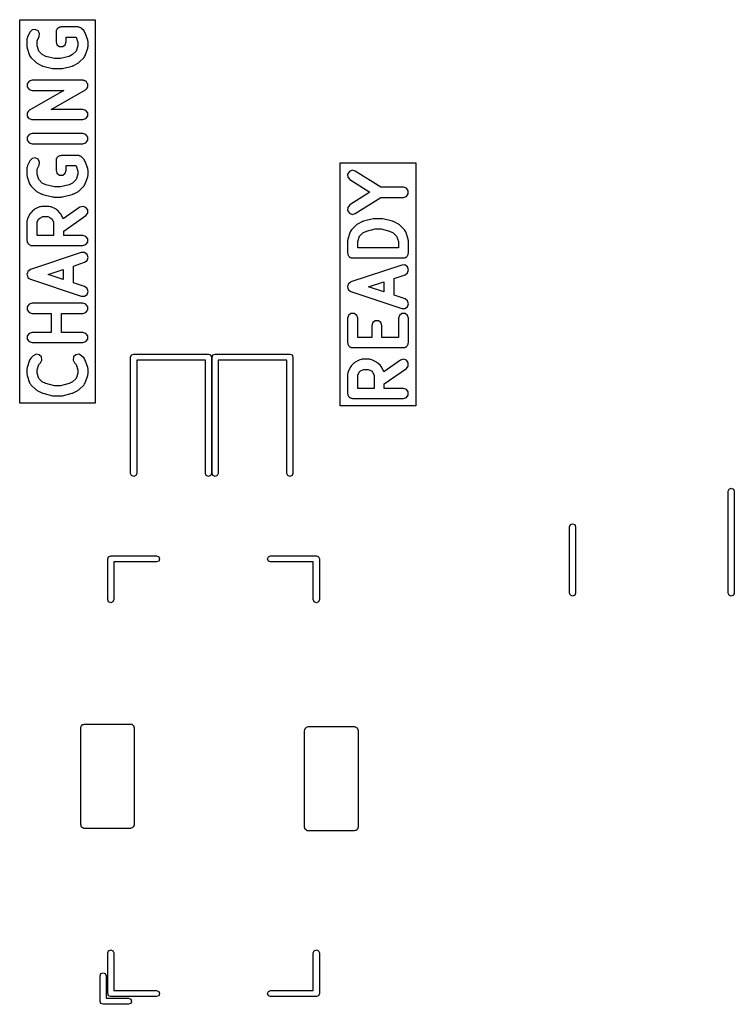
# Model space of a CAD drawing. Extents: x 0.4 to 10.6, y -8.1 to -0.4.
# Tile 4 of 16: x 4.45 to 5.003, y -2.903 to -2.141. Entities that reach past the tile are written whole.
import ezdxf

# ---------------------------------------------------------------- set-up
doc = ezdxf.new("R2010")
doc.units = 0
doc.header["$MEASUREMENT"] = 0
doc.layers.add('BLACK', color=7, linetype='CONTINUOUS')

msp = doc.modelspace()

# ---------------------------------------------------------------- linework, layer by layer
at = {"layer": 'BLACK', "linetype": 'CONTINUOUS'}
for p, q in [((4.44978, -2.43783), (4.44978, -2.14124)), ((4.44978, -2.14124), (4.50827, -2.14124)), ((4.48012, -2.14742), (4.47952, -2.14762)), ((4.48062, -2.14706), (4.48012, -2.14742)), ((4.48124, -2.14706), (4.48062, -2.14706)), ((4.48184, -2.14686), (4.48124, -2.14706)), ((4.49496, -2.14686), (4.48184, -2.14686)), ((4.49526, -2.14696), (4.49496, -2.14686)), ((4.49558, -2.14691), (4.49526, -2.14696)), ((4.4964, -2.14733), (4.49558, -2.14691)), ((4.49727, -2.14762), (4.4964, -2.14733)), ((4.50827, -2.14124), (4.50827, -2.43783)), ((4.45582, -2.15466), (4.45568, -2.15556)), ((4.45769, -2.15091), (4.45582, -2.15466)), ((4.4594, -2.14918), (4.45769, -2.15091)), ((4.4618, -2.14878), (4.4594, -2.14918)), ((4.46398, -2.14987), (4.4618, -2.14878)), ((4.46328, -2.15735), (4.46474, -2.15444)), ((4.4651, -2.15203), (4.46398, -2.14987)), ((4.46474, -2.15444), (4.4651, -2.15203)), ((4.47809, -2.15021), (4.4779, -2.1508)), ((4.4779, -2.1508), (4.4779, -2.1583)), ((4.47846, -2.14908), (4.47809, -2.14958)), ((4.47809, -2.14958), (4.47809, -2.15021)), ((4.47865, -2.14849), (4.47846, -2.14908)), ((4.47916, -2.14812), (4.47865, -2.14849)), ((4.47952, -2.14762), (4.47916, -2.14812)), ((4.48577, -2.1583), (4.48577, -2.15474)), ((4.48577, -2.15474), (4.49333, -2.15474)), ((4.49333, -2.15474), (4.49339, -2.1548)), ((4.49339, -2.1548), (4.49477, -2.15894)), ((4.49746, -2.14787), (4.49727, -2.14762)), ((4.49774, -2.14802), (4.49746, -2.14787)), ((4.49962, -2.14989), (4.49774, -2.14802)), ((4.50003, -2.1507), (4.49962, -2.14989)), ((4.50057, -2.15143), (4.50003, -2.1507)), ((4.50244, -2.15705), (4.50057, -2.15143)), ((4.45568, -2.15556), (4.4554, -2.15642)), ((4.4554, -2.15642), (4.4554, -2.16205)), ((4.4554, -2.16205), (4.4556, -2.16266)), ((4.4556, -2.16266), (4.4556, -2.16329)), ((4.46328, -2.16141), (4.46328, -2.15735)), ((4.46466, -2.16555), (4.46328, -2.16141)), ((4.4779, -2.1583), (4.47865, -2.16061)), ((4.47865, -2.16061), (4.48062, -2.16204)), ((4.48062, -2.16204), (4.48305, -2.16204)), ((4.48305, -2.16204), (4.48502, -2.16061)), ((4.48502, -2.16061), (4.48577, -2.1583)), ((4.49477, -2.16141), (4.49339, -2.16555)), ((4.49477, -2.15894), (4.49477, -2.16141)), ((4.50245, -2.15769), (4.50244, -2.15705)), ((4.50244, -2.16329), (4.50245, -2.16266)), ((4.50265, -2.1583), (4.50245, -2.15769)), ((4.50245, -2.16266), (4.50265, -2.16205)), ((4.50265, -2.16205), (4.50265, -2.1583)), ((4.4556, -2.16329), (4.45748, -2.16892)), ((4.45748, -2.16892), (4.45802, -2.16965)), ((4.45802, -2.16965), (4.45843, -2.17046)), ((4.4673, -2.16819), (4.46466, -2.16555)), ((4.47009, -2.16958), (4.4673, -2.16819)), ((4.4767, -2.17124), (4.47009, -2.16958)), ((4.48796, -2.16958), (4.48135, -2.17124)), ((4.49075, -2.16819), (4.48796, -2.16958)), ((4.49339, -2.16555), (4.49075, -2.16819)), ((4.49962, -2.17046), (4.50003, -2.16965)), ((4.50003, -2.16965), (4.50057, -2.16892)), ((4.50057, -2.16892), (4.50244, -2.16329)), ((4.45843, -2.17046), (4.46218, -2.17421)), ((4.46218, -2.17421), (4.46275, -2.1745)), ((4.46275, -2.1745), (4.4632, -2.17494)), ((4.4632, -2.17494), (4.46695, -2.17682)), ((4.46695, -2.17682), (4.46739, -2.17688)), ((4.46739, -2.17688), (4.46776, -2.17712)), ((4.46776, -2.17712), (4.47526, -2.17899)), ((4.48135, -2.17124), (4.4767, -2.17124)), ((4.48279, -2.17899), (4.49029, -2.17712)), ((4.49029, -2.17712), (4.49066, -2.17688)), ((4.49066, -2.17688), (4.4911, -2.17682)), ((4.4911, -2.17682), (4.49485, -2.17494)), ((4.49485, -2.17494), (4.4953, -2.1745)), ((4.4953, -2.1745), (4.49587, -2.17421)), ((4.49587, -2.17421), (4.49962, -2.17046)), ((4.47526, -2.17899), (4.47575, -2.17896)), ((4.47575, -2.17896), (4.47621, -2.17911)), ((4.47621, -2.17911), (4.48184, -2.17911)), ((4.48184, -2.17911), (4.4823, -2.17896)), ((4.4823, -2.17896), (4.48279, -2.17899)), ((4.45703, -2.18886), (4.45559, -2.19083)), ((4.45559, -2.19083), (4.45559, -2.19326)), ((4.45934, -2.18811), (4.45703, -2.18886)), ((4.49871, -2.18811), (4.45934, -2.18811)), ((4.49892, -2.18818), (4.49871, -2.18811)), ((4.49914, -2.18813), (4.49892, -2.18818)), ((4.50006, -2.18855), (4.49914, -2.18813)), ((4.50102, -2.18886), (4.50006, -2.18855)), ((4.50115, -2.18904), (4.50102, -2.18886)), ((4.50136, -2.18913), (4.50115, -2.18904)), ((4.50186, -2.19001), (4.50136, -2.18913)), ((4.50245, -2.19083), (4.50186, -2.19001)), ((4.50245, -2.19105), (4.50245, -2.19083)), ((4.50256, -2.19124), (4.50245, -2.19105)), ((4.50245, -2.19225), (4.50256, -2.19124)), ((4.50245, -2.19326), (4.50245, -2.19225)), ((4.45559, -2.19326), (4.45703, -2.19523)), ((4.45703, -2.19523), (4.45934, -2.19598)), ((4.48388, -2.19598), (4.45739, -2.21112)), ((4.45934, -2.19598), (4.48388, -2.19598)), ((4.47416, -2.21061), (4.50066, -2.19546)), ((4.50066, -2.19546), (4.50081, -2.1953)), ((4.50081, -2.1953), (4.50102, -2.19523)), ((4.50102, -2.19523), (4.50162, -2.19441)), ((4.50162, -2.19441), (4.5023, -2.19366)), ((4.5023, -2.19366), (4.50232, -2.19344)), ((4.50232, -2.19344), (4.50245, -2.19326)), ((4.45559, -2.21434), (4.45548, -2.21534)), ((4.45548, -2.21534), (4.45559, -2.21554)), ((4.45573, -2.21315), (4.45559, -2.21333)), ((4.45559, -2.21333), (4.45559, -2.21434)), ((4.45559, -2.21554), (4.45559, -2.21576)), ((4.45559, -2.21576), (4.45619, -2.21658)), ((4.45575, -2.21292), (4.45573, -2.21315)), ((4.45643, -2.21218), (4.45575, -2.21292)), ((4.45703, -2.21136), (4.45643, -2.21218)), ((4.45724, -2.21129), (4.45703, -2.21136)), ((4.45739, -2.21112), (4.45724, -2.21129)), ((4.49871, -2.21061), (4.47416, -2.21061)), ((4.50102, -2.21136), (4.49871, -2.21061)), ((4.50245, -2.21333), (4.50102, -2.21136)), ((4.50102, -2.21773), (4.50245, -2.21576)), ((4.50245, -2.21576), (4.50245, -2.21333)), ((4.45619, -2.21658), (4.45669, -2.21746)), ((4.45669, -2.21746), (4.45689, -2.21755)), ((4.45689, -2.21755), (4.45703, -2.21773)), ((4.45703, -2.21773), (4.45799, -2.21804)), ((4.45799, -2.21804), (4.45891, -2.21846)), ((4.45891, -2.21846), (4.45913, -2.21841)), ((4.45913, -2.21841), (4.45934, -2.21848)), ((4.45934, -2.21848), (4.49871, -2.21848)), ((4.49871, -2.21848), (4.50102, -2.21773)), ((4.45703, -2.2301), (4.45559, -2.23207)), ((4.45934, -2.22935), (4.45703, -2.2301)), ((4.49871, -2.22935), (4.45934, -2.22935)), ((4.50102, -2.2301), (4.49871, -2.22935)), ((4.50245, -2.23207), (4.50102, -2.2301)), ((4.45559, -2.23207), (4.45559, -2.23451)), ((4.45559, -2.23451), (4.45703, -2.23648)), ((4.45703, -2.23648), (4.45934, -2.23723)), ((4.45934, -2.23723), (4.49871, -2.23723)), ((4.49871, -2.23723), (4.50102, -2.23648)), ((4.50102, -2.23648), (4.50245, -2.23451)), ((4.50245, -2.23451), (4.50245, -2.23207)), ((4.48062, -2.24642), (4.48012, -2.24679)), ((4.48124, -2.24642), (4.48062, -2.24642)), ((4.48184, -2.24623), (4.48124, -2.24642)), ((4.49496, -2.24623), (4.48184, -2.24623)), ((4.49526, -2.24632), (4.49496, -2.24623)), ((4.49558, -2.24627), (4.49526, -2.24632)), ((4.4964, -2.24669), (4.49558, -2.24627)), ((4.45582, -2.25403), (4.45568, -2.25492)), ((4.45769, -2.25028), (4.45582, -2.25403)), ((4.4594, -2.24854), (4.45769, -2.25028)), ((4.4618, -2.24814), (4.4594, -2.24854)), ((4.46398, -2.24923), (4.4618, -2.24814)), ((4.46328, -2.25672), (4.46474, -2.2538)), ((4.4651, -2.25139), (4.46398, -2.24923)), ((4.46474, -2.2538), (4.4651, -2.25139)), ((4.47809, -2.24957), (4.4779, -2.25016)), ((4.4779, -2.25016), (4.4779, -2.25766)), ((4.47846, -2.24844), (4.47809, -2.24895)), ((4.47809, -2.24895), (4.47809, -2.24957)), ((4.47865, -2.24785), (4.47846, -2.24844)), ((4.47916, -2.24748), (4.47865, -2.24785)), ((4.47952, -2.24698), (4.47916, -2.24748)), ((4.48012, -2.24679), (4.47952, -2.24698)), ((4.49727, -2.24698), (4.4964, -2.24669)), ((4.49746, -2.24723), (4.49727, -2.24698)), ((4.49774, -2.24738), (4.49746, -2.24723)), ((4.49962, -2.24925), (4.49774, -2.24738)), ((4.50003, -2.25006), (4.49962, -2.24925)), ((4.50057, -2.25079), (4.50003, -2.25006)), ((4.50244, -2.25642), (4.50057, -2.25079)), ((4.69781, -2.43989), (4.69781, -2.25205)), ((4.69781, -2.25205), (4.7563, -2.25205)), ((4.7563, -2.25205), (4.7563, -2.43989)), ((4.45568, -2.25492), (4.4554, -2.25579)), ((4.4554, -2.25579), (4.4554, -2.26141)), ((4.4554, -2.26141), (4.4556, -2.26202)), ((4.46328, -2.26077), (4.46328, -2.25672)), ((4.46466, -2.26491), (4.46328, -2.26077)), ((4.4779, -2.25766), (4.47865, -2.25998)), ((4.47865, -2.25998), (4.48062, -2.26141)), ((4.48062, -2.26141), (4.48305, -2.26141)), ((4.48305, -2.26141), (4.48502, -2.25998)), ((4.48502, -2.25998), (4.48577, -2.25766)), ((4.48577, -2.25766), (4.48577, -2.2541)), ((4.48577, -2.2541), (4.49333, -2.2541)), ((4.49333, -2.2541), (4.49339, -2.25416)), ((4.49339, -2.25416), (4.49477, -2.2583)), ((4.49477, -2.26077), (4.49339, -2.26491)), ((4.49477, -2.2583), (4.49477, -2.26077)), ((4.50245, -2.25705), (4.50244, -2.25642)), ((4.50265, -2.25766), (4.50245, -2.25705)), ((4.50245, -2.26202), (4.50265, -2.26141)), ((4.50265, -2.26141), (4.50265, -2.25766)), ((4.70487, -2.25856), (4.70356, -2.26062)), ((4.70356, -2.26062), (4.70371, -2.26304)), ((4.70713, -2.25767), (4.70487, -2.25856)), ((4.70948, -2.25828), (4.70713, -2.25767)), ((4.72914, -2.27079), (4.70948, -2.25828)), ((4.4556, -2.26202), (4.4556, -2.26266)), ((4.4556, -2.26266), (4.45748, -2.26828)), ((4.45748, -2.26828), (4.45802, -2.26901)), ((4.45802, -2.26901), (4.45843, -2.26982)), ((4.4673, -2.26755), (4.46466, -2.26491)), ((4.47009, -2.26895), (4.4673, -2.26755)), ((4.4767, -2.2706), (4.47009, -2.26895)), ((4.48796, -2.26895), (4.48135, -2.2706)), ((4.49075, -2.26755), (4.48796, -2.26895)), ((4.49339, -2.26491), (4.49075, -2.26755)), ((4.49962, -2.26982), (4.50003, -2.26901)), ((4.50003, -2.26901), (4.50057, -2.26828)), ((4.50057, -2.26828), (4.50244, -2.26266)), ((4.50244, -2.26266), (4.50245, -2.26202)), ((4.70371, -2.26304), (4.70526, -2.26492)), ((4.70526, -2.26492), (4.72066, -2.27472)), ((4.45843, -2.26982), (4.46218, -2.27357)), ((4.46218, -2.27357), (4.46275, -2.27386)), ((4.46275, -2.27386), (4.4632, -2.27431)), ((4.4632, -2.27431), (4.46695, -2.27618)), ((4.46695, -2.27618), (4.46739, -2.27625)), ((4.46739, -2.27625), (4.46776, -2.27648)), ((4.46776, -2.27648), (4.47526, -2.27835)), ((4.48135, -2.2706), (4.4767, -2.2706)), ((4.48279, -2.27835), (4.49029, -2.27648)), ((4.49029, -2.27648), (4.49066, -2.27625)), ((4.49066, -2.27625), (4.4911, -2.27618)), ((4.4911, -2.27618), (4.49485, -2.27431)), ((4.49485, -2.27431), (4.4953, -2.27386)), ((4.4953, -2.27386), (4.49587, -2.27357)), ((4.49587, -2.27357), (4.49962, -2.26982)), ((4.72066, -2.27472), (4.70526, -2.28452)), ((4.74674, -2.27079), (4.72914, -2.27079)), ((4.74906, -2.27154), (4.74674, -2.27079)), ((4.75049, -2.27351), (4.74906, -2.27154)), ((4.74906, -2.27791), (4.75049, -2.27594)), ((4.75049, -2.27594), (4.75049, -2.27351)), ((4.47526, -2.27835), (4.47575, -2.27832)), ((4.47575, -2.27832), (4.47621, -2.27847)), ((4.47621, -2.27847), (4.48184, -2.27847)), ((4.48184, -2.27847), (4.4823, -2.27832)), ((4.4823, -2.27832), (4.48279, -2.27835)), ((4.70526, -2.28452), (4.70371, -2.2864)), ((4.70948, -2.29117), (4.72914, -2.27866)), ((4.72914, -2.27866), (4.74674, -2.27866)), ((4.74674, -2.27866), (4.74906, -2.27791)), ((4.45769, -2.29152), (4.45582, -2.29527)), ((4.45814, -2.29107), (4.45769, -2.29152)), ((4.45843, -2.2905), (4.45814, -2.29107)), ((4.4603, -2.28862), (4.45843, -2.2905)), ((4.46087, -2.28833), (4.4603, -2.28862)), ((4.46133, -2.28789), (4.46087, -2.28833)), ((4.46508, -2.28601), (4.46133, -2.28789)), ((4.46598, -2.28588), (4.46508, -2.28601)), ((4.46684, -2.2856), (4.46598, -2.28588)), ((4.47246, -2.2856), (4.46684, -2.2856)), ((4.47333, -2.28588), (4.47246, -2.2856)), ((4.47422, -2.28601), (4.47333, -2.28588)), ((4.47797, -2.28789), (4.47422, -2.28601)), ((4.47843, -2.28833), (4.47797, -2.28789)), ((4.479, -2.28862), (4.47843, -2.28833)), ((4.48087, -2.2905), (4.479, -2.28862)), ((4.48116, -2.29107), (4.48087, -2.2905)), ((4.48161, -2.29152), (4.48116, -2.29107)), ((4.48348, -2.29527), (4.48161, -2.29152)), ((4.49645, -2.28631), (4.4835, -2.29537)), ((4.49878, -2.2856), (4.49645, -2.28631)), ((4.50108, -2.28639), (4.49878, -2.2856)), ((4.50097, -2.29276), (4.50243, -2.29082)), ((4.50247, -2.28838), (4.50108, -2.28639)), ((4.50243, -2.29082), (4.50247, -2.28838)), ((4.70371, -2.2864), (4.70356, -2.28883)), ((4.70356, -2.28883), (4.70487, -2.29088)), ((4.70487, -2.29088), (4.70713, -2.29178)), ((4.70713, -2.29178), (4.70948, -2.29117)), ((4.45568, -2.29617), (4.4554, -2.29703)), ((4.4554, -2.29703), (4.4554, -2.31203)), ((4.45582, -2.29527), (4.45568, -2.29617)), ((4.46328, -2.29796), (4.46445, -2.29561)), ((4.46328, -2.30809), (4.46328, -2.29796)), ((4.46445, -2.29561), (4.46542, -2.29464)), ((4.46542, -2.29464), (4.46777, -2.29347)), ((4.46777, -2.29347), (4.47153, -2.29347)), ((4.47153, -2.29347), (4.47388, -2.29464)), ((4.47388, -2.29464), (4.47485, -2.29561)), ((4.47485, -2.29561), (4.47602, -2.29796)), ((4.47602, -2.29796), (4.47602, -2.30809)), ((4.4835, -2.29537), (4.48348, -2.29527)), ((4.4839, -2.30471), (4.50097, -2.29276)), ((4.71078, -2.29977), (4.71021, -2.30006)), ((4.71123, -2.29932), (4.71078, -2.29977)), ((4.71498, -2.29745), (4.71123, -2.29932)), ((4.71542, -2.29738), (4.71498, -2.29745)), ((4.71579, -2.29715), (4.71542, -2.29738)), ((4.72329, -2.29527), (4.71579, -2.29715)), ((4.72378, -2.29531), (4.72329, -2.29527)), ((4.72424, -2.29516), (4.72378, -2.29531)), ((4.72987, -2.29516), (4.72424, -2.29516)), ((4.73033, -2.29531), (4.72987, -2.29516)), ((4.73082, -2.29527), (4.73033, -2.29531)), ((4.73832, -2.29715), (4.73082, -2.29527)), ((4.73869, -2.29738), (4.73832, -2.29715)), ((4.73913, -2.29745), (4.73869, -2.29738)), ((4.74288, -2.29932), (4.73913, -2.29745)), ((4.74333, -2.29977), (4.74288, -2.29932)), ((4.7439, -2.30006), (4.74333, -2.29977)), ((4.4839, -2.30809), (4.4839, -2.30471)), ((4.70551, -2.30535), (4.70364, -2.31097)), ((4.70605, -2.30462), (4.70551, -2.30535)), ((4.70646, -2.30381), (4.70605, -2.30462)), ((4.71021, -2.30006), (4.70646, -2.30381)), ((4.71269, -2.30872), (4.71533, -2.30608)), ((4.71533, -2.30608), (4.71812, -2.30468)), ((4.71812, -2.30468), (4.72473, -2.30303)), ((4.72473, -2.30303), (4.72938, -2.30303)), ((4.72938, -2.30303), (4.73599, -2.30468)), ((4.73599, -2.30468), (4.73878, -2.30608)), ((4.73878, -2.30608), (4.74143, -2.30872)), ((4.74765, -2.30381), (4.7439, -2.30006)), ((4.74806, -2.30462), (4.74765, -2.30381)), ((4.7486, -2.30535), (4.74806, -2.30462)), ((4.75048, -2.31097), (4.7486, -2.30535)), ((4.4554, -2.31203), (4.45559, -2.31262)), ((4.45559, -2.31262), (4.45559, -2.31325)), ((4.45559, -2.31325), (4.45596, -2.31375)), ((4.45596, -2.31375), (4.45615, -2.31434)), ((4.45615, -2.31434), (4.45666, -2.31471)), ((4.45666, -2.31471), (4.45703, -2.31522)), ((4.47602, -2.30809), (4.46328, -2.30809)), ((4.49871, -2.30809), (4.4839, -2.30809)), ((4.50102, -2.30884), (4.49871, -2.30809)), ((4.50245, -2.31081), (4.50102, -2.30884)), ((4.50102, -2.31522), (4.50245, -2.31325)), ((4.50245, -2.31325), (4.50245, -2.31081)), ((4.70363, -2.31161), (4.70343, -2.31222)), ((4.70343, -2.31222), (4.70343, -2.32159)), ((4.70364, -2.31097), (4.70363, -2.31161)), ((4.71131, -2.31286), (4.71269, -2.30872)), ((4.71131, -2.31765), (4.71131, -2.31286)), ((4.74143, -2.30872), (4.7428, -2.31286)), ((4.7428, -2.31286), (4.7428, -2.31765)), ((4.75048, -2.31161), (4.75048, -2.31097)), ((4.75068, -2.31222), (4.75048, -2.31161)), ((4.75068, -2.32159), (4.75068, -2.31222)), ((4.45703, -2.31522), (4.45762, -2.31541)), ((4.45762, -2.31541), (4.45812, -2.31577)), ((4.49746, -2.32142), (4.45809, -2.33454)), ((4.45812, -2.31577), (4.45875, -2.31577)), ((4.45875, -2.31577), (4.45934, -2.31597)), ((4.45934, -2.31597), (4.49871, -2.31597)), ((4.4999, -2.3214), (4.49746, -2.32142)), ((4.49871, -2.31597), (4.50102, -2.31522)), ((4.50188, -2.32282), (4.4999, -2.3214)), ((4.70343, -2.32159), (4.70363, -2.32218)), ((4.70363, -2.32218), (4.70363, -2.32281)), ((4.7428, -2.31765), (4.71131, -2.31765)), ((4.75049, -2.32218), (4.75068, -2.32159)), ((4.75049, -2.32281), (4.75049, -2.32218)), ((4.4914, -2.33174), (4.49995, -2.32889)), ((4.49995, -2.32889), (4.50191, -2.32744)), ((4.50265, -2.32512), (4.50188, -2.32282)), ((4.50191, -2.32744), (4.50265, -2.32512)), ((4.70363, -2.32281), (4.70399, -2.32331)), ((4.70399, -2.32331), (4.70419, -2.32391)), ((4.70419, -2.32391), (4.70469, -2.32427)), ((4.70469, -2.32427), (4.70506, -2.32478)), ((4.70506, -2.32478), (4.70565, -2.32497)), ((4.70565, -2.32497), (4.70615, -2.32534)), ((4.70615, -2.32534), (4.70678, -2.32534)), ((4.70678, -2.32534), (4.70737, -2.32553)), ((4.70737, -2.32553), (4.74674, -2.32553)), ((4.74674, -2.32553), (4.74733, -2.32534)), ((4.74733, -2.32534), (4.74796, -2.32534)), ((4.74796, -2.32534), (4.74846, -2.32497)), ((4.74846, -2.32497), (4.74906, -2.32478)), ((4.74906, -2.32478), (4.74942, -2.32427)), ((4.74942, -2.32427), (4.74993, -2.32391)), ((4.74993, -2.32391), (4.75012, -2.32331)), ((4.75012, -2.32331), (4.75049, -2.32281)), ((4.45578, -2.33712), (4.4554, -2.33825)), ((4.45614, -2.33599), (4.45578, -2.33712)), ((4.45616, -2.33597), (4.45614, -2.33599)), ((4.45617, -2.33594), (4.45616, -2.33597)), ((4.45714, -2.33525), (4.45617, -2.33594)), ((4.45809, -2.33454), (4.45714, -2.33525)), ((4.47179, -2.33828), (4.48352, -2.33437)), ((4.48352, -2.33437), (4.48352, -2.34219)), ((4.4914, -2.34481), (4.4914, -2.33174)), ((4.7455, -2.33098), (4.70613, -2.3441)), ((4.74793, -2.33096), (4.7455, -2.33098)), ((4.74991, -2.33238), (4.74793, -2.33096)), ((4.74799, -2.33845), (4.74994, -2.337)), ((4.75068, -2.33468), (4.74991, -2.33238)), ((4.74994, -2.337), (4.75068, -2.33468)), ((4.4554, -2.33825), (4.45541, -2.33828)), ((4.45541, -2.33828), (4.4554, -2.33831)), ((4.4554, -2.33831), (4.45578, -2.33943)), ((4.45578, -2.33943), (4.45614, -2.34057)), ((4.45614, -2.34057), (4.45616, -2.34059)), ((4.45616, -2.34059), (4.45617, -2.34062)), ((4.45617, -2.34062), (4.45714, -2.34131)), ((4.45714, -2.34131), (4.45809, -2.34201)), ((4.45809, -2.34201), (4.49746, -2.35514)), ((4.48352, -2.34219), (4.47179, -2.33828)), ((4.49995, -2.34767), (4.4914, -2.34481)), ((4.70517, -2.34481), (4.7042, -2.3455)), ((4.70613, -2.3441), (4.70517, -2.34481)), ((4.71982, -2.34784), (4.73156, -2.34393)), ((4.73156, -2.34393), (4.73156, -2.35175)), ((4.73943, -2.3413), (4.74799, -2.33845)), ((4.73943, -2.35437), (4.73943, -2.3413)), ((4.50191, -2.34911), (4.49995, -2.34767)), ((4.50188, -2.35374), (4.50265, -2.35143)), ((4.50265, -2.35143), (4.50191, -2.34911)), ((4.70381, -2.34668), (4.70343, -2.34781)), ((4.70343, -2.34781), (4.70344, -2.34784)), ((4.70344, -2.34784), (4.70343, -2.34787)), ((4.70343, -2.34787), (4.70381, -2.34899)), ((4.70417, -2.34555), (4.70381, -2.34668)), ((4.70381, -2.34899), (4.70417, -2.35013)), ((4.70419, -2.34553), (4.70417, -2.34555)), ((4.70417, -2.35013), (4.70419, -2.35015)), ((4.7042, -2.3455), (4.70419, -2.34553)), ((4.70419, -2.35015), (4.7042, -2.35018)), ((4.7042, -2.35018), (4.70517, -2.35087)), ((4.70517, -2.35087), (4.70613, -2.35157)), ((4.70613, -2.35157), (4.7455, -2.3647)), ((4.73156, -2.35175), (4.71982, -2.34784)), ((4.45934, -2.36059), (4.45703, -2.36134)), ((4.49871, -2.36059), (4.45934, -2.36059)), ((4.49746, -2.35514), (4.4999, -2.35515)), ((4.50102, -2.36134), (4.49871, -2.36059)), ((4.4999, -2.35515), (4.50188, -2.35374)), ((4.74799, -2.35723), (4.73943, -2.35437)), ((4.74994, -2.35867), (4.74799, -2.35723)), ((4.75068, -2.36099), (4.74994, -2.35867)), ((4.45703, -2.36134), (4.45559, -2.36331)), ((4.45559, -2.36331), (4.45559, -2.36574)), ((4.45559, -2.36574), (4.45703, -2.36771)), ((4.45703, -2.36771), (4.45934, -2.36846)), ((4.49871, -2.36846), (4.50102, -2.36771)), ((4.50245, -2.36331), (4.50102, -2.36134)), ((4.50102, -2.36771), (4.50245, -2.36574)), ((4.50245, -2.36574), (4.50245, -2.36331)), ((4.7455, -2.3647), (4.74793, -2.36471)), ((4.74793, -2.36471), (4.74991, -2.3633)), ((4.74991, -2.3633), (4.75068, -2.36099)), ((4.45934, -2.36846), (4.47415, -2.36846)), ((4.47415, -2.36846), (4.47415, -2.38308)), ((4.48202, -2.38308), (4.48202, -2.36846)), ((4.48202, -2.36846), (4.49871, -2.36846)), ((4.70419, -2.3699), (4.70343, -2.37221)), ((4.70343, -2.37221), (4.70343, -2.39096)), ((4.70615, -2.36847), (4.70419, -2.3699)), ((4.70859, -2.36847), (4.70615, -2.36847)), ((4.71056, -2.3699), (4.70859, -2.36847)), ((4.71131, -2.37221), (4.71056, -2.3699)), ((4.71131, -2.38702), (4.71131, -2.37221)), ((4.72293, -2.37552), (4.72218, -2.37783)), ((4.7249, -2.37409), (4.72293, -2.37552)), ((4.72734, -2.37409), (4.7249, -2.37409)), ((4.7293, -2.37552), (4.72734, -2.37409)), ((4.73006, -2.37783), (4.7293, -2.37552)), ((4.74356, -2.3699), (4.7428, -2.37221)), ((4.7428, -2.37221), (4.7428, -2.38702)), ((4.74552, -2.36847), (4.74356, -2.3699)), ((4.74796, -2.36847), (4.74552, -2.36847)), ((4.74993, -2.3699), (4.74796, -2.36847)), ((4.75068, -2.37221), (4.74993, -2.3699)), ((4.75068, -2.39096), (4.75068, -2.37221)), ((4.45934, -2.38308), (4.45703, -2.38384)), ((4.47415, -2.38308), (4.45934, -2.38308)), ((4.49871, -2.38308), (4.48202, -2.38308)), ((4.50102, -2.38384), (4.49871, -2.38308)), ((4.72218, -2.37783), (4.72218, -2.38702)), ((4.73006, -2.38702), (4.73006, -2.37783)), ((4.45703, -2.38384), (4.45559, -2.3858)), ((4.45559, -2.3858), (4.45559, -2.38824)), ((4.45559, -2.38824), (4.45703, -2.39021)), ((4.45703, -2.39021), (4.45934, -2.39096)), ((4.45934, -2.39096), (4.49871, -2.39096)), ((4.49871, -2.39096), (4.50102, -2.39021)), ((4.50245, -2.3858), (4.50102, -2.38384)), ((4.50102, -2.39021), (4.50245, -2.38824)), ((4.50245, -2.38824), (4.50245, -2.3858)), ((4.70343, -2.39096), (4.70363, -2.39155)), ((4.72218, -2.38702), (4.71131, -2.38702)), ((4.7428, -2.38702), (4.73006, -2.38702)), ((4.75049, -2.39155), (4.75068, -2.39096)), ((4.70363, -2.39155), (4.70363, -2.39217)), ((4.70363, -2.39217), (4.70399, -2.39268)), ((4.70399, -2.39268), (4.70419, -2.39327)), ((4.70419, -2.39327), (4.70469, -2.39364)), ((4.70469, -2.39364), (4.70506, -2.39414)), ((4.70506, -2.39414), (4.70565, -2.39434)), ((4.70565, -2.39434), (4.70615, -2.3947)), ((4.70615, -2.3947), (4.70678, -2.3947)), ((4.70678, -2.3947), (4.70737, -2.39489)), ((4.70737, -2.39489), (4.74674, -2.39489)), ((4.74674, -2.39489), (4.74733, -2.3947)), ((4.74733, -2.3947), (4.74796, -2.3947)), ((4.74796, -2.3947), (4.74846, -2.39434)), ((4.74846, -2.39434), (4.74906, -2.39414)), ((4.74906, -2.39414), (4.74942, -2.39364)), ((4.74942, -2.39364), (4.74993, -2.39327)), ((4.74993, -2.39327), (4.75012, -2.39268)), ((4.75012, -2.39268), (4.75049, -2.39217)), ((4.75049, -2.39217), (4.75049, -2.39155)), ((4.45748, -2.40452), (4.4556, -2.41015)), ((4.45802, -2.40379), (4.45748, -2.40452)), ((4.45843, -2.40298), (4.45802, -2.40379)), ((4.4603, -2.40111), (4.45843, -2.40298)), ((4.46247, -2.40001), (4.4603, -2.40111)), ((4.46488, -2.40039), (4.46247, -2.40001)), ((4.4666, -2.40211), (4.46488, -2.40039)), ((4.46587, -2.40668), (4.46698, -2.40451)), ((4.46698, -2.40451), (4.4666, -2.40211)), ((4.49145, -2.40211), (4.49107, -2.40451)), ((4.49107, -2.40451), (4.49218, -2.40668)), ((4.49317, -2.40039), (4.49145, -2.40211)), ((4.49558, -2.40001), (4.49317, -2.40039)), ((4.49774, -2.40111), (4.49558, -2.40001)), ((4.49962, -2.40298), (4.49774, -2.40111)), ((4.50003, -2.40379), (4.49962, -2.40298)), ((4.50057, -2.40452), (4.50003, -2.40379)), ((4.50244, -2.41015), (4.50057, -2.40452)), ((4.53563, -2.40217), (4.53632, -2.4005)), ((4.53563, -2.49213), (4.53563, -2.40217)), ((4.53632, -2.4005), (4.53799, -2.3998)), ((4.53799, -2.3998), (4.59587, -2.3998)), ((4.5935, -2.40453), (4.54035, -2.40453)), ((4.54035, -2.40453), (4.54035, -2.49213)), ((4.5935, -2.49213), (4.5935, -2.40453)), ((4.59587, -2.3998), (4.59754, -2.4005)), ((4.59754, -2.4005), (4.59823, -2.40217)), ((4.59823, -2.40217), (4.59823, -2.49213)), ((4.59862, -2.40217), (4.59931, -2.4005)), ((4.59862, -2.49213), (4.59862, -2.40217)), ((4.59931, -2.4005), (4.60098, -2.3998)), ((4.60098, -2.3998), (4.65886, -2.3998)), ((4.6565, -2.40453), (4.60335, -2.40453)), ((4.60335, -2.40453), (4.60335, -2.49213)), ((4.6565, -2.49213), (4.6565, -2.40453)), ((4.65886, -2.3998), (4.66053, -2.4005)), ((4.66053, -2.4005), (4.66122, -2.40217)), ((4.66122, -2.40217), (4.66122, -2.49213)), ((4.70936, -2.40618), (4.7089, -2.40663)), ((4.71311, -2.40431), (4.70936, -2.40618)), ((4.71401, -2.40417), (4.71311, -2.40431)), ((4.71487, -2.40389), (4.71401, -2.40417)), ((4.72049, -2.40389), (4.71487, -2.40389)), ((4.72136, -2.40417), (4.72049, -2.40389)), ((4.72225, -2.40431), (4.72136, -2.40417)), ((4.726, -2.40618), (4.72225, -2.40431)), ((4.72646, -2.40663), (4.726, -2.40618)), ((4.74448, -2.40461), (4.73153, -2.41367)), ((4.74681, -2.40389), (4.74448, -2.40461)), ((4.74911, -2.40469), (4.74681, -2.40389)), ((4.75051, -2.40668), (4.74911, -2.40469)), ((4.4556, -2.41079), (4.4554, -2.41139)), ((4.4554, -2.41139), (4.4554, -2.41514)), ((4.4556, -2.41015), (4.4556, -2.41079)), ((4.46328, -2.41203), (4.46466, -2.4079)), ((4.46328, -2.4145), (4.46328, -2.41203)), ((4.46466, -2.4079), (4.46587, -2.40668)), ((4.49218, -2.40668), (4.49339, -2.4079)), ((4.49339, -2.4079), (4.49477, -2.41203)), ((4.49477, -2.41203), (4.49477, -2.4145)), ((4.50245, -2.41079), (4.50244, -2.41015)), ((4.50265, -2.41139), (4.50245, -2.41079)), ((4.50265, -2.41514), (4.50265, -2.41139)), ((4.70385, -2.41357), (4.70371, -2.41447)), ((4.70572, -2.40982), (4.70385, -2.41357)), ((4.70617, -2.40936), (4.70572, -2.40982)), ((4.70646, -2.4088), (4.70617, -2.40936)), ((4.70834, -2.40692), (4.70646, -2.4088)), ((4.7089, -2.40663), (4.70834, -2.40692)), ((4.71131, -2.41626), (4.71248, -2.41391)), ((4.71248, -2.41391), (4.71345, -2.41294)), ((4.71345, -2.41294), (4.7158, -2.41177)), ((4.7158, -2.41177), (4.71956, -2.41177)), ((4.71956, -2.41177), (4.72191, -2.41294)), ((4.72191, -2.41294), (4.72288, -2.41391)), ((4.72288, -2.41391), (4.72406, -2.41626)), ((4.72703, -2.40692), (4.72646, -2.40663)), ((4.7289, -2.4088), (4.72703, -2.40692)), ((4.72919, -2.40936), (4.7289, -2.4088)), ((4.72964, -2.40982), (4.72919, -2.40936)), ((4.73151, -2.41357), (4.72964, -2.40982)), ((4.73153, -2.41367), (4.73151, -2.41357)), ((4.73193, -2.423), (4.749, -2.41106)), ((4.749, -2.41106), (4.75046, -2.40911)), ((4.75046, -2.40911), (4.75051, -2.40668)), ((4.4554, -2.41514), (4.4556, -2.41575)), ((4.4556, -2.41575), (4.4556, -2.41639)), ((4.4556, -2.41639), (4.45748, -2.42201)), ((4.46466, -2.41864), (4.46328, -2.4145)), ((4.4673, -2.42128), (4.46466, -2.41864)), ((4.47009, -2.42268), (4.4673, -2.42128)), ((4.49075, -2.42128), (4.48796, -2.42268)), ((4.49339, -2.41864), (4.49075, -2.42128)), ((4.49477, -2.4145), (4.49339, -2.41864)), ((4.50057, -2.42201), (4.50244, -2.41639)), ((4.50244, -2.41639), (4.50245, -2.41575)), ((4.50245, -2.41575), (4.50265, -2.41514)), ((4.70371, -2.41447), (4.70343, -2.41533)), ((4.70343, -2.41533), (4.70343, -2.43033)), ((4.71131, -2.42639), (4.71131, -2.41626)), ((4.72406, -2.41626), (4.72406, -2.42639)), ((4.45748, -2.42201), (4.45802, -2.42274)), ((4.45802, -2.42274), (4.45843, -2.42355)), ((4.45843, -2.42355), (4.46218, -2.4273)), ((4.46218, -2.4273), (4.46275, -2.42759)), ((4.46275, -2.42759), (4.4632, -2.42804)), ((4.4632, -2.42804), (4.46695, -2.42991)), ((4.4767, -2.42433), (4.47009, -2.42268)), ((4.48135, -2.42433), (4.4767, -2.42433)), ((4.48796, -2.42268), (4.48135, -2.42433)), ((4.4911, -2.42991), (4.49485, -2.42804)), ((4.49485, -2.42804), (4.4953, -2.42759)), ((4.4953, -2.42759), (4.49587, -2.4273)), ((4.49587, -2.4273), (4.49962, -2.42355)), ((4.49962, -2.42355), (4.50003, -2.42274)), ((4.50003, -2.42274), (4.50057, -2.42201)), ((4.72406, -2.42639), (4.71131, -2.42639)), ((4.73193, -2.42639), (4.73193, -2.423)), ((4.74674, -2.42639), (4.73193, -2.42639)), ((4.74906, -2.42714), (4.74674, -2.42639)), ((4.75049, -2.42911), (4.74906, -2.42714)), ((4.75049, -2.43154), (4.75049, -2.42911)), ((4.46695, -2.42991), (4.46739, -2.42998)), ((4.46739, -2.42998), (4.46776, -2.43021)), ((4.46776, -2.43021), (4.47526, -2.43208)), ((4.47526, -2.43208), (4.47575, -2.43205)), ((4.47575, -2.43205), (4.47621, -2.4322)), ((4.47621, -2.4322), (4.48184, -2.4322)), ((4.48184, -2.4322), (4.4823, -2.43205)), ((4.4823, -2.43205), (4.48279, -2.43208)), ((4.48279, -2.43208), (4.49029, -2.43021)), ((4.49029, -2.43021), (4.49066, -2.42998)), ((4.49066, -2.42998), (4.4911, -2.42991)), ((4.70343, -2.43033), (4.70363, -2.43092)), ((4.70363, -2.43092), (4.70363, -2.43154)), ((4.70363, -2.43154), (4.70399, -2.43205)), ((4.70399, -2.43205), (4.70419, -2.43264)), ((4.70419, -2.43264), (4.70469, -2.43301)), ((4.70469, -2.43301), (4.70506, -2.43351)), ((4.70506, -2.43351), (4.70565, -2.43371)), ((4.70565, -2.43371), (4.70615, -2.43407)), ((4.70615, -2.43407), (4.70678, -2.43407)), ((4.70678, -2.43407), (4.70737, -2.43426)), ((4.70737, -2.43426), (4.74674, -2.43426)), ((4.74674, -2.43426), (4.74906, -2.43351)), ((4.74906, -2.43351), (4.75049, -2.43154)), ((4.50827, -2.43783), (4.44978, -2.43783)), ((4.7563, -2.43989), (4.69781, -2.43989)), ((4.53632, -2.4938), (4.53563, -2.49213)), ((4.53799, -2.49449), (4.53632, -2.4938)), ((4.53966, -2.4938), (4.53799, -2.49449)), ((4.54035, -2.49213), (4.53966, -2.4938)), ((4.5942, -2.4938), (4.5935, -2.49213)), ((4.59587, -2.49449), (4.5942, -2.4938)), ((4.59754, -2.4938), (4.59587, -2.49449)), ((4.59823, -2.49213), (4.59754, -2.4938)), ((4.59931, -2.4938), (4.59862, -2.49213)), ((4.60098, -2.49449), (4.59931, -2.4938)), ((4.60265, -2.4938), (4.60098, -2.49449)), ((4.60335, -2.49213), (4.60265, -2.4938)), ((4.65719, -2.4938), (4.6565, -2.49213)), ((4.65886, -2.49449), (4.65719, -2.4938)), ((4.66053, -2.4938), (4.65886, -2.49449)), ((4.66122, -2.49213), (4.66053, -2.4938)), ((4.99803, -2.50591), (4.99872, -2.50424)), ((4.99872, -2.50424), (5.00039, -2.50354)), ((5.00039, -2.50354), (5.00206, -2.50424)), ((5.00206, -2.50424), (5.00276, -2.50591)), ((4.99803, -2.58465), (4.99803, -2.50591)), ((5.00276, -2.50591), (5.00276, -2.58465)), ((4.8752, -2.53346), (4.87589, -2.53179)), ((4.8752, -2.58465), (4.8752, -2.53346)), ((4.87589, -2.53179), (4.87756, -2.5311)), ((4.87756, -2.5311), (4.87923, -2.53179)), ((4.87923, -2.53179), (4.87992, -2.53346)), ((4.87992, -2.53346), (4.87992, -2.58465)), ((4.51791, -2.55827), (4.51861, -2.5566)), ((4.51791, -2.58976), (4.51791, -2.55827)), ((4.51861, -2.5566), (4.52028, -2.55591)), ((4.52028, -2.55591), (4.55571, -2.55591)), ((4.55571, -2.55591), (4.55738, -2.5566)), ((4.55738, -2.5566), (4.55807, -2.55827)), ((4.55807, -2.55827), (4.55738, -2.55994)), ((4.64154, -2.55827), (4.64223, -2.5566)), ((4.64223, -2.55994), (4.64154, -2.55827)), ((4.64223, -2.5566), (4.6439, -2.55591)), ((4.6439, -2.55591), (4.67933, -2.55591)), ((4.67933, -2.55591), (4.681, -2.5566)), ((4.681, -2.5566), (4.68169, -2.55827)), ((4.68169, -2.55827), (4.68169, -2.58976)), ((4.55571, -2.56063), (4.52264, -2.56063)), ((4.52264, -2.56063), (4.52264, -2.58976)), ((4.55738, -2.55994), (4.55571, -2.56063)), ((4.6439, -2.56063), (4.64223, -2.55994)), ((4.67697, -2.56063), (4.6439, -2.56063)), ((4.67697, -2.58976), (4.67697, -2.56063)), ((4.87589, -2.58632), (4.8752, -2.58465)), ((4.87756, -2.58701), (4.87589, -2.58632)), ((4.87923, -2.58632), (4.87756, -2.58701)), ((4.87992, -2.58465), (4.87923, -2.58632)), ((4.99872, -2.58632), (4.99803, -2.58465)), ((5.00039, -2.58701), (4.99872, -2.58632)), ((5.00206, -2.58632), (5.00039, -2.58701)), ((5.00276, -2.58465), (5.00206, -2.58632)), ((4.51861, -2.59143), (4.51791, -2.58976)), ((4.52028, -2.59213), (4.51861, -2.59143)), ((4.52195, -2.59143), (4.52028, -2.59213)), ((4.52264, -2.58976), (4.52195, -2.59143)), ((4.67766, -2.59143), (4.67697, -2.58976)), ((4.67933, -2.59213), (4.67766, -2.59143)), ((4.681, -2.59143), (4.67933, -2.59213)), ((4.68169, -2.58976), (4.681, -2.59143)), ((4.49716, -2.68835), (4.49723, -2.68797)), ((4.49723, -2.68797), (4.49772, -2.68738)), ((4.49772, -2.68738), (4.4981, -2.68671)), ((4.4981, -2.68671), (4.49835, -2.68662)), ((4.49835, -2.68662), (4.49852, -2.68642)), ((4.49852, -2.68642), (4.49928, -2.68629)), ((4.49928, -2.68629), (4.5, -2.68602)), ((4.5, -2.68602), (4.53543, -2.68602)), ((4.53543, -2.68602), (4.53582, -2.68609)), ((4.53582, -2.68609), (4.53595, -2.68607)), ((4.53595, -2.68607), (4.53606, -2.68613)), ((4.53606, -2.68613), (4.53644, -2.6862)), ((4.53644, -2.6862), (4.53703, -2.68669)), ((4.53703, -2.68669), (4.5377, -2.68708)), ((4.5377, -2.68708), (4.53779, -2.68733)), ((4.53779, -2.68733), (4.53799, -2.6875)), ((4.53799, -2.6875), (4.53812, -2.68826)), ((4.67251, -2.68825), (4.67323, -2.68799)), ((4.67323, -2.68799), (4.70866, -2.68799)), ((4.70866, -2.68799), (4.70904, -2.68806)), ((4.70904, -2.68806), (4.70917, -2.68804)), ((4.70917, -2.68804), (4.70929, -2.6881)), ((4.70929, -2.6881), (4.70967, -2.68817)), ((4.49705, -2.68898), (4.49711, -2.68859)), ((4.49705, -2.76378), (4.49705, -2.68898)), ((4.49709, -2.68846), (4.49716, -2.68835)), ((4.49711, -2.68859), (4.49709, -2.68846)), ((4.53812, -2.68826), (4.53839, -2.68898)), ((4.53839, -2.68898), (4.53839, -2.76378)), ((4.67028, -2.69094), (4.67034, -2.69056)), ((4.67028, -2.76575), (4.67028, -2.69094)), ((4.67032, -2.69043), (4.67039, -2.69032)), ((4.67034, -2.69056), (4.67032, -2.69043)), ((4.67039, -2.69032), (4.67045, -2.68993)), ((4.67045, -2.68993), (4.67095, -2.68935)), ((4.67095, -2.68935), (4.67133, -2.68868)), ((4.67133, -2.68868), (4.67158, -2.68859)), ((4.67158, -2.68859), (4.67175, -2.68839)), ((4.67175, -2.68839), (4.67251, -2.68825)), ((4.70967, -2.68817), (4.71026, -2.68866)), ((4.71026, -2.68866), (4.71092, -2.68905)), ((4.71092, -2.68905), (4.71101, -2.6893)), ((4.71101, -2.6893), (4.71122, -2.68947)), ((4.71122, -2.68947), (4.71135, -2.69022)), ((4.71135, -2.69022), (4.71161, -2.69094)), ((4.71161, -2.69094), (4.71161, -2.76575)), ((4.49731, -2.7645), (4.49705, -2.76378)), ((4.53834, -2.76429), (4.53828, -2.76441)), ((4.53839, -2.76378), (4.53832, -2.76416)), ((4.53832, -2.76416), (4.53834, -2.76429)), ((4.49744, -2.76526), (4.49731, -2.7645)), ((4.49765, -2.76543), (4.49744, -2.76526)), ((4.49774, -2.76568), (4.49765, -2.76543)), ((4.4984, -2.76606), (4.49774, -2.76568)), ((4.49899, -2.76655), (4.4984, -2.76606)), ((4.49937, -2.76662), (4.49899, -2.76655)), ((4.49949, -2.76669), (4.49937, -2.76662)), ((4.49962, -2.76666), (4.49949, -2.76669)), ((4.5, -2.76673), (4.49962, -2.76666)), ((4.53543, -2.76673), (4.5, -2.76673)), ((4.53615, -2.76647), (4.53543, -2.76673)), ((4.53691, -2.76634), (4.53615, -2.76647)), ((4.53708, -2.76613), (4.53691, -2.76634)), ((4.53733, -2.76604), (4.53708, -2.76613)), ((4.53771, -2.76538), (4.53733, -2.76604)), ((4.53821, -2.76479), (4.53771, -2.76538)), ((4.53828, -2.76441), (4.53821, -2.76479)), ((4.67054, -2.76647), (4.67028, -2.76575)), ((4.67067, -2.76722), (4.67054, -2.76647)), ((4.67088, -2.7674), (4.67067, -2.76722)), ((4.67097, -2.76765), (4.67088, -2.7674)), ((4.67163, -2.76803), (4.67097, -2.76765)), ((4.67222, -2.76852), (4.67163, -2.76803)), ((4.6726, -2.76859), (4.67222, -2.76852)), ((4.67272, -2.76866), (4.6726, -2.76859)), ((4.67284, -2.76863), (4.67272, -2.76866)), ((4.67323, -2.7687), (4.67284, -2.76863)), ((4.70866, -2.7687), (4.67323, -2.7687)), ((4.70938, -2.76844), (4.70866, -2.7687)), ((4.71014, -2.76831), (4.70938, -2.76844)), ((4.71031, -2.7681), (4.71014, -2.76831)), ((4.71056, -2.76801), (4.71031, -2.7681)), ((4.71094, -2.76735), (4.71056, -2.76801)), ((4.71144, -2.76676), (4.71094, -2.76735)), ((4.7115, -2.76637), (4.71144, -2.76676)), ((4.71157, -2.76626), (4.7115, -2.76637)), ((4.71161, -2.76575), (4.71155, -2.76613)), ((4.71155, -2.76613), (4.71157, -2.76626)), ((4.51791, -2.86299), (4.51861, -2.86132)), ((4.51791, -2.89449), (4.51791, -2.86299)), ((4.51861, -2.86132), (4.52028, -2.86063)), ((4.52028, -2.86063), (4.52195, -2.86132)), ((4.52195, -2.86132), (4.52264, -2.86299)), ((4.52264, -2.86299), (4.52264, -2.89213)), ((4.67697, -2.86299), (4.67766, -2.86132)), ((4.67697, -2.89213), (4.67697, -2.86299)), ((4.67766, -2.86132), (4.67933, -2.86063)), ((4.67933, -2.86063), (4.681, -2.86132)), ((4.681, -2.86132), (4.68169, -2.86299)), ((4.68169, -2.86299), (4.68169, -2.89449)), ((4.5127, -2.87904), (4.51437, -2.87835)), ((4.51437, -2.87835), (4.51604, -2.87904)), ((4.51201, -2.88071), (4.5127, -2.87904)), ((4.51201, -2.90039), (4.51201, -2.88071)), ((4.51604, -2.87904), (4.51673, -2.88071)), ((4.51673, -2.88071), (4.51673, -2.89803)), ((4.52264, -2.89213), (4.55571, -2.89213)), ((4.55571, -2.89213), (4.55738, -2.89282)), ((4.55738, -2.89282), (4.55807, -2.89449)), ((4.64154, -2.89449), (4.64223, -2.89282)), ((4.64223, -2.89282), (4.6439, -2.89213)), ((4.6439, -2.89213), (4.67697, -2.89213)), ((4.5127, -2.90206), (4.51201, -2.90039)), ((4.51673, -2.89803), (4.53406, -2.89803)), ((4.51861, -2.89616), (4.51791, -2.89449)), ((4.52028, -2.89685), (4.51861, -2.89616)), ((4.55571, -2.89685), (4.52028, -2.89685)), ((4.53406, -2.89803), (4.53573, -2.89872)), ((4.53573, -2.89872), (4.53642, -2.90039)), ((4.53642, -2.90039), (4.53573, -2.90206)), ((4.55738, -2.89616), (4.55571, -2.89685)), ((4.55807, -2.89449), (4.55738, -2.89616)), ((4.64223, -2.89616), (4.64154, -2.89449)), ((4.6439, -2.89685), (4.64223, -2.89616)), ((4.67933, -2.89685), (4.6439, -2.89685)), ((4.681, -2.89616), (4.67933, -2.89685)), ((4.68169, -2.89449), (4.681, -2.89616)), ((4.51437, -2.90276), (4.5127, -2.90206)), ((4.53406, -2.90276), (4.51437, -2.90276)), ((4.53573, -2.90206), (4.53406, -2.90276))]:
    msp.add_line(p, q, dxfattribs=at)

doc.saveas('drawing.dxf')
